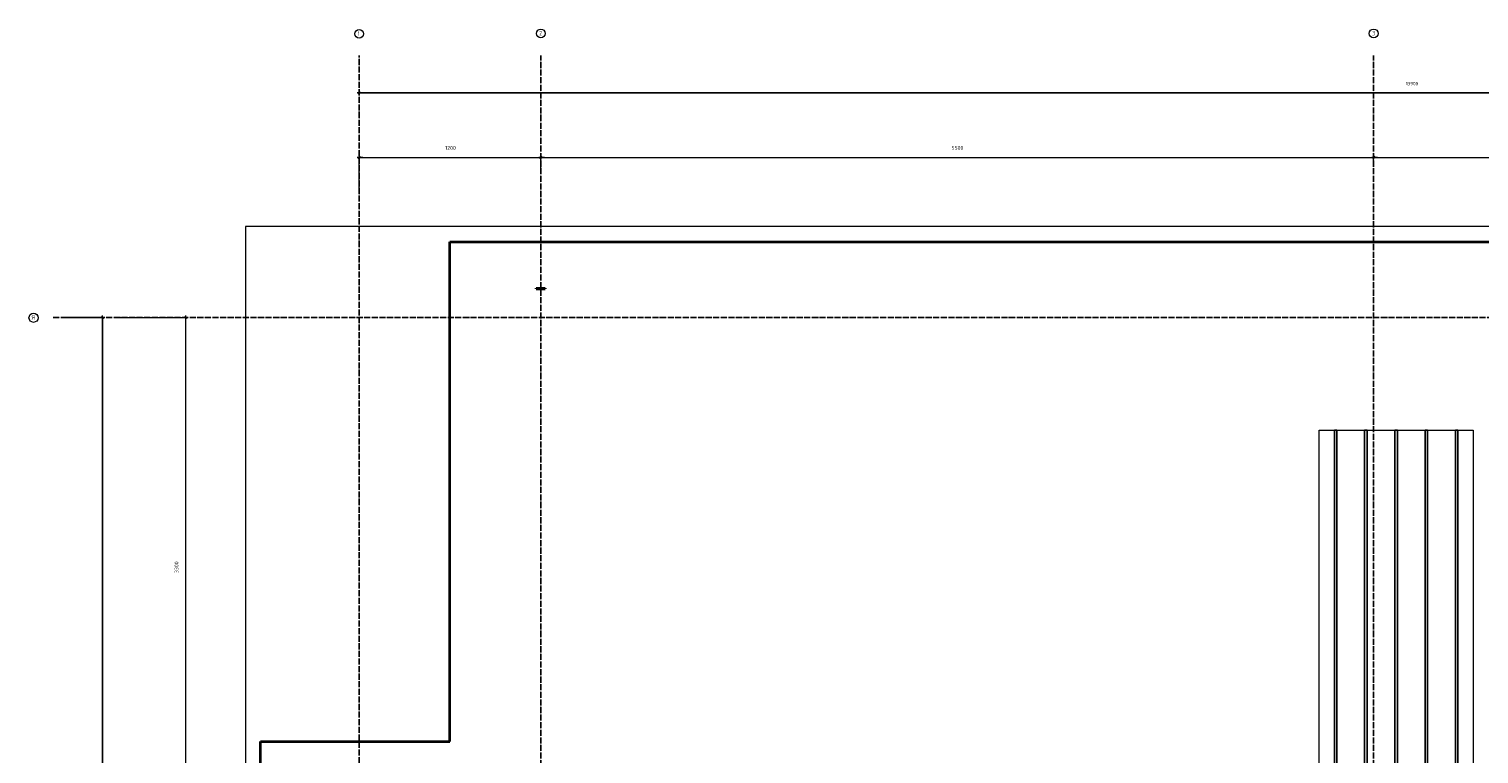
# Model space of a CAD drawing. Header units: millimetres. Extents: x -3170 to 89801, y -74170 to 82422.
# Tile 4 of 105: x 27821 to 37396, y -55102 to -50315. Entities that reach past the tile are written whole.
import ezdxf

# ---------------------------------------------------------------- set-up
doc = ezdxf.new("R2010")
doc.units = ezdxf.units.MM
doc.header["$PDMODE"] = 65
for name, pattern in [('______11', [50, 40, -5, 0, -5]), ('______3', [50, 40, -10]), ('______5', [110, 80, -10, 10, -10])]:
    doc.linetypes.add(name, pattern=pattern)
for name, color, linetype, lineweight in [('Standard', 7, 'Continuous', 25), ('Балка_ общее', 7, '______3', 13), ('Размерная линия_ общее', 7, 'Continuous', 13)]:
    doc.layers.add(name, color=color, linetype=linetype, lineweight=lineweight)
doc.layers.add('Арм.стержн.Доп. Арм. верхн.зоны У', color=7, linetype='Continuous', lineweight=35, true_color=0x739641)
doc.layers.add('Осевая линия_ общее', color=7, linetype='______5', lineweight=13, true_color=0xa0a0a0)
doc.styles.add('ISOCPEUR', font='ISOCPEUR')
doc.dimstyles.new('DIMSTYLE_17', dxfattribs={"dimtxt": 22, "dimasz": 25, "dimexe": 0, "dimexo": 0, "dimgap": 11, "dimtad": 2, "dimdec": 0, "dimrnd": 1, "dimzin": 12, "dimdsep": 46, "dimtxsty": 'ISOCPEUR', "dimblk1": 'ALL_ML_STRICH', "dimblk2": 'ALL_ML_STRICH', "dimsah": 1, "dimcen": 0, "dimclrd": 7, "dimclre": 256, "dimclrt": 7, "dimadec": 0, "dimazin": 0, "dimtfac": 1, "dimtdec": 0, "dimtix": 1, "dimtmove": 2, "dimatfit": 3, "dimfxl": 0, "dimtzin": 0, "dimlwd": 0, "dimlwe": -3, "dimarcsym": 0})
doc.dimstyles.new('DIMSTYLE_5', dxfattribs={"dimtxt": 25, "dimasz": 25, "dimexe": 0, "dimexo": 0, "dimgap": 12.5, "dimtad": 2, "dimdec": 0, "dimrnd": 5, "dimzin": 12, "dimdsep": 46, "dimtxsty": 'ISOCPEUR', "dimblk1": 'ALL_ML_STRICH', "dimblk2": 'ALL_ML_STRICH', "dimsah": 1, "dimcen": 0, "dimclrd": 7, "dimclre": 256, "dimclrt": 7, "dimadec": 0, "dimazin": 0, "dimtfac": 1, "dimtdec": 0, "dimtix": 1, "dimtmove": 2, "dimatfit": 3, "dimfxl": 0, "dimtzin": 0, "dimlwd": 0, "dimlwe": -3, "dimarcsym": 0})

# ---------------------------------------------------------------- blocks, each defined once
blk = doc.blocks.new('ALL_ML_STRICH')
at = {"color": 0, "linetype": 'ByBlock', "lineweight": -2}
for p, q in [((-1, 0), (0.5, 0)), ((-0.3, -0.3), (0.3, 0.3)), ((0, -0.5), (0, 0.5))]:
    blk.add_line(p, q, dxfattribs=at)
blk = doc.blocks.new('*D72')
at = {"layer": 'DEFPOINTS', "color": 7, "linetype": 'Continuous', "lineweight": 13, "transparency": 33554687}
for p in [(30000, -51162.7), (31200, -51242.2), (30000, -51410)]:
    blk.add_point(p, dxfattribs=at)
at = {"layer": 'Балка_ общее', "color": 251, "linetype": 'Continuous', "lineweight": -2, "true_color": 0x656565, "transparency": 33554687}
for p, q in [((30000, -51400), (30000, -51162.7)), ((31200, -51232.2), (31200, -51162.7))]:
    blk.add_line(p, q, dxfattribs=at)
at = {"layer": 'Балка_ общее', "color": 7, "linetype": 'Continuous', "lineweight": -2, "transparency": 33554687}
blk.add_line((30000, -51162.7), (31200, -51162.7), dxfattribs=at)
at = {"layer": 'Балка_ общее', "color": 7, "linetype": 'Continuous', "lineweight": 13, "transparency": 33554687, "xscale": 25, "yscale": 25, "zscale": 25, "rotation": 180}
blk.add_blockref('ALL_ML_STRICH', (30000, -51162.7), dxfattribs=at)
at = {"layer": 'Балка_ общее', "color": 7, "linetype": 'Continuous', "lineweight": 13, "transparency": 33554687, "xscale": 25, "yscale": 25, "zscale": 25}
blk.add_blockref('ALL_ML_STRICH', (31200, -51162.7), dxfattribs=at)
at = {"layer": 'Балка_ общее', "color": 7, "linetype": 'Continuous', "lineweight": 13, "transparency": 33554687, "insert": (30603.7, -51100.2), "char_height": 25, "width": 100, "attachment_point": 5, "style": 'ISOCPEUR'}
blk.add_mtext('\\A1;{1200}', dxfattribs=at)
blk = doc.blocks.new('*D73')
at = {"layer": 'DEFPOINTS', "color": 7, "linetype": 'Continuous', "lineweight": 13, "transparency": 33554687}
for p in [(31200, -51162.7), (36700, -51200.6), (31200, -51242.2)]:
    blk.add_point(p, dxfattribs=at)
at = {"layer": 'Балка_ общее', "color": 251, "linetype": 'Continuous', "lineweight": -2, "true_color": 0x656565, "transparency": 33554687}
for p, q in [((31200, -51232.2), (31200, -51162.7)), ((36700, -51190.6), (36700, -51162.7))]:
    blk.add_line(p, q, dxfattribs=at)
at = {"layer": 'Балка_ общее', "color": 7, "linetype": 'Continuous', "lineweight": -2, "transparency": 33554687}
blk.add_line((31200, -51162.7), (36700, -51162.7), dxfattribs=at)
at = {"layer": 'Балка_ общее', "color": 7, "linetype": 'Continuous', "lineweight": 13, "transparency": 33554687, "xscale": 25, "yscale": 25, "zscale": 25, "rotation": 180}
blk.add_blockref('ALL_ML_STRICH', (31200, -51162.7), dxfattribs=at)
at = {"layer": 'Балка_ общее', "color": 7, "linetype": 'Continuous', "lineweight": 13, "transparency": 33554687, "xscale": 25, "yscale": 25, "zscale": 25}
blk.add_blockref('ALL_ML_STRICH', (36700, -51162.7), dxfattribs=at)
at = {"layer": 'Балка_ общее', "color": 7, "linetype": 'Continuous', "lineweight": 13, "transparency": 33554687, "insert": (33951.2, -51100.2), "char_height": 25, "width": 100, "attachment_point": 5, "style": 'ISOCPEUR'}
blk.add_mtext('\\A1;{5500}', dxfattribs=at)
blk = doc.blocks.new('*D74')
at = {"layer": 'DEFPOINTS', "color": 7, "linetype": 'Continuous', "lineweight": 13, "transparency": 33554687}
for p in [(36700, -51162.7), (36700, -51200.6), (38400, -51242.2)]:
    blk.add_point(p, dxfattribs=at)
at = {"layer": 'Балка_ общее', "color": 251, "linetype": 'Continuous', "lineweight": -2, "true_color": 0x656565, "transparency": 33554687}
for p, q in [((36700, -51190.6), (36700, -51162.7)), ((38400, -51232.2), (38400, -51162.7))]:
    blk.add_line(p, q, dxfattribs=at)
at = {"layer": 'Балка_ общее', "color": 7, "linetype": 'Continuous', "lineweight": -2, "transparency": 33554687}
blk.add_line((36700, -51162.7), (38400, -51162.7), dxfattribs=at)
at = {"layer": 'Балка_ общее', "color": 7, "linetype": 'Continuous', "lineweight": 13, "transparency": 33554687, "xscale": 25, "yscale": 25, "zscale": 25, "rotation": 180}
blk.add_blockref('ALL_ML_STRICH', (36700, -51162.7), dxfattribs=at)
at = {"layer": 'Балка_ общее', "color": 7, "linetype": 'Continuous', "lineweight": 13, "transparency": 33554687, "xscale": 25, "yscale": 25, "zscale": 25}
blk.add_blockref('ALL_ML_STRICH', (38400, -51162.7), dxfattribs=at)
at = {"layer": 'Балка_ общее', "color": 7, "linetype": 'Continuous', "lineweight": 13, "transparency": 33554687, "insert": (37553.7, -51100.2), "char_height": 25, "width": 100, "attachment_point": 5, "style": 'ISOCPEUR'}
blk.add_mtext('\\A1;{1700}', dxfattribs=at)
blk = doc.blocks.new('*D81')
at = {"layer": 'DEFPOINTS', "color": 7, "linetype": 'Continuous', "lineweight": 13, "transparency": 33554687}
for p in [(28423.8, -52220), (28216.9, -55520), (28856.9, -55520)]:
    blk.add_point(p, dxfattribs=at)
at = {"layer": 'Балка_ общее', "color": 251, "linetype": 'Continuous', "lineweight": -2, "true_color": 0x656565, "transparency": 33554687}
for p, q in [((28413.8, -52220), (28856.9, -52220)), ((28856.9, -55520), (28856.9, -55520))]:
    blk.add_line(p, q, dxfattribs=at)
at = {"layer": 'Балка_ общее', "color": 7, "linetype": 'Continuous', "lineweight": -2, "transparency": 33554687}
blk.add_line((28856.9, -55520), (28856.9, -52220), dxfattribs=at)
at = {"layer": 'Балка_ общее', "color": 7, "linetype": 'Continuous', "lineweight": 13, "transparency": 33554687, "xscale": 25, "yscale": 25, "zscale": 25}
for p, rotation in [((28856.9, -52220), 90), ((28856.9, -55520), 270)]:
    blk.add_blockref('ALL_ML_STRICH', p, dxfattribs=dict(at, rotation=rotation))
at = {"layer": 'Балка_ общее', "color": 7, "linetype": 'Continuous', "lineweight": 13, "transparency": 33554687, "insert": (28794.4, -53868.7), "char_height": 25, "width": 100, "attachment_point": 5, "rotation": 90, "style": 'ISOCPEUR'}
blk.add_mtext('\\A1;{3300}', dxfattribs=at)
blk = doc.blocks.new('*D533')
at = {"layer": 'DEFPOINTS', "color": 7, "linetype": 'Continuous', "lineweight": 13, "transparency": 33554687}
for p in [(30000, -50622.1), (43900, -50631.1), (30000, -50736.8)]:
    blk.add_point(p, dxfattribs=at)
at = {"layer": 'Размерная линия_ общее', "color": 253, "linetype": 'Continuous', "lineweight": -2, "true_color": 0xa0a0a0, "transparency": 33554687}
for p, q in [((30000, -50736.8), (30000, -50736.8)), ((43900, -50736.8), (43900, -50736.8))]:
    blk.add_line(p, q, dxfattribs=at)
at = {"layer": 'Размерная линия_ общее', "color": 7, "linetype": 'Continuous', "lineweight": -2, "transparency": 33554687}
blk.add_line((30000, -50736.8), (43900, -50736.8), dxfattribs=at)
at = {"layer": 'Размерная линия_ общее', "color": 7, "linetype": 'Continuous', "lineweight": 13, "transparency": 33554687, "xscale": 25, "yscale": 25, "zscale": 25, "rotation": 180}
blk.add_blockref('ALL_ML_STRICH', (30000, -50736.8), dxfattribs=at)
at = {"layer": 'Размерная линия_ общее', "color": 7, "linetype": 'Continuous', "lineweight": 13, "transparency": 33554687, "xscale": 25, "yscale": 25, "zscale": 25}
blk.add_blockref('ALL_ML_STRICH', (43900, -50736.8), dxfattribs=at)
at = {"layer": 'Размерная линия_ общее', "color": 7, "linetype": 'Continuous', "lineweight": 13, "transparency": 33554687, "insert": (36953.3, -50675.8), "char_height": 22, "width": 110, "attachment_point": 5, "style": 'ISOCPEUR'}
blk.add_mtext('\\A1;{13900}', dxfattribs=at)
blk = doc.blocks.new('*D534')
at = {"layer": 'DEFPOINTS', "color": 7, "linetype": 'Continuous', "lineweight": 13, "transparency": 33554687}
for p in [(28159.8, -52220), (27980, -73260), (28306.4, -73260)]:
    blk.add_point(p, dxfattribs=at)
at = {"layer": 'Размерная линия_ общее', "color": 253, "linetype": 'Continuous', "lineweight": -2, "true_color": 0xa0a0a0, "transparency": 33554687}
for p, q in [((28059.8, -52220), (28306.4, -52220)), ((28306.4, -73260), (28306.4, -73260))]:
    blk.add_line(p, q, dxfattribs=at)
at = {"layer": 'Размерная линия_ общее', "color": 7, "linetype": 'Continuous', "lineweight": -2, "transparency": 33554687}
blk.add_line((28306.4, -73260), (28306.4, -52220), dxfattribs=at)
at = {"layer": 'Размерная линия_ общее', "color": 7, "linetype": 'Continuous', "lineweight": 13, "transparency": 33554687, "xscale": 25, "yscale": 25, "zscale": 25}
for p, rotation in [((28306.4, -52220), 90), ((28306.4, -73260), 270)]:
    blk.add_blockref('ALL_ML_STRICH', p, dxfattribs=dict(at, rotation=rotation))
at = {"layer": 'Размерная линия_ общее', "color": 7, "linetype": 'Continuous', "lineweight": 13, "transparency": 33554687, "insert": (28245.4, -62737.8), "char_height": 22, "width": 110, "attachment_point": 5, "rotation": 90, "style": 'ISOCPEUR'}
blk.add_mtext('\\A1;{21040}', dxfattribs=at)
blk = doc.blocks.new('СЛОЖНЫЙ_ОБЪЕКТ_4')
at = {"layer": 'Осевая линия_ общее', "color": 253, "linetype": '______11', "lineweight": -3, "true_color": 0xa0a0a0, "transparency": 33554687}
for p, q in [((30000, -74050), (30000, -50490)), ((31200, -74170), (31200, -50490)), ((36700, -74170), (36700, -50490)), ((27980, -52220), (44900, -52220))]:
    blk.add_line(p, q, dxfattribs=at)
at = {"layer": 'Осевая линия_ общее', "color": 7, "linetype": 'Continuous', "lineweight": 13, "transparency": 33554687}
for centre, radius in [((30000.2, -50346.6), 28.2), ((31200.2, -50344.5), 29.2), ((36700.2, -50344.5), 29.2), ((27850.4, -52222), 29.9)]:
    blk.add_circle(centre, radius, dxfattribs=at)
at = {"layer": 'Осевая линия_ общее', "color": 7, "linetype": 'Continuous', "lineweight": 13, "transparency": 33554687, "char_height": 30, "attachment_point": 7, "style": 'ISOCPEUR'}
for s, insert, width in [('\\W0.56;1', (29992.7, -50359.6), 23.333), ('\\W0.78;2', (31189.7, -50357.5), 32.641), ('\\W0.78;3', (36689.7, -50357.5), 32.641), ('\\W0.80;Я', (27838.4, -52235), 35.983)]:
    blk.add_mtext(s, dxfattribs=dict(at, insert=insert, width=width))
at = {"layer": 'Балка_ общее', "color": 7, "linetype": 'Continuous', "lineweight": 13, "transparency": 33554687}
for base, p1, p2, picture, middle in [((31200, -51162.7), (30000, -51400), (31200, -51232.2), '*D72', (30603.7, -51100.2)), ((36700, -51162.7), (31200, -51232.2), (36700, -51190.6), '*D73', (33951.2, -51100.2)), ((38400, -51162.7), (36700, -51190.6), (38400, -51232.2), '*D74', (37553.7, -51100.2))]:
    dim = blk.add_linear_dim(base=base, p1=p1, p2=p2, dimstyle='DIMSTYLE_5', override={"dimpost": '<>', "dimclrd": 7, "dimclre": 251, "dimclrt": 7, "dimlwd": 0, "dimlwe": 65533}, dxfattribs=at)
    dim.commit()
    dim.dimension.update_dxf_attribs({"geometry": picture, "text_midpoint": middle, "dimtype": 160})
dim = blk.add_linear_dim(base=(28856.9, -52220), p1=(28856.9, -55520), p2=(28413.8, -52220), angle=90, dimstyle='DIMSTYLE_5', override={"dimpost": '<>', "dimclrd": 7, "dimclre": 251, "dimclrt": 7, "dimlwd": 0, "dimlwe": 65533}, dxfattribs=at)
dim.commit()
dim.dimension.update_dxf_attribs({"geometry": '*D81', "text_midpoint": (28794.4, -53868.7), "dimtype": 160})

msp = doc.modelspace()

# ---------------------------------------------------------------- linework, layer by layer
at = {"color": 7, "linetype": 'Continuous', "lineweight": 35, "transparency": 33554687}
for p, q in [((31170, -52030), (31170, -52026.9)), ((31170, -52026.9), (31230, -52026.9)), ((31170, -52030), (31230, -52030)), ((31230, -52026.9), (31230, -52030))]:
    msp.add_line(p, q, dxfattribs=at)
at = {"layer": 'Standard', "color": 7, "linetype": 'Continuous', "lineweight": 18, "transparency": 33554687}
msp.add_lwpolyline([(29250, -73460), (46440, -73460), (46440, -51620), (29250, -51620), (29250, -73460)], dxfattribs=at)
at = {"layer": 'Арм.стержн.Доп. Арм. верхн.зоны У', "color": 52, "linetype": 'Continuous', "lineweight": 13, "transparency": 33554687}
msp.add_lwpolyline([(36340.6, -58814.6), (36340.6, -52964.6), (37356.6, -52964.6), (37356.6, -58814.6), (36340.6, -58814.6)], dxfattribs=at)
at = {"layer": 'Арм.стержн.Доп. Арм. верхн.зоны У', "color": 11, "linetype": 'Continuous', "lineweight": 25, "true_color": 0xff8c8c, "transparency": 33554687}
for points in [[(36440.6, -58814.6), (36440.6, -52964.6), (36456.6, -52964.6), (36456.6, -58814.6), (36440.6, -58814.6)], [(36640.6, -58814.6), (36640.6, -52964.6), (36656.6, -52964.6), (36656.6, -58814.6), (36640.6, -58814.6)], [(36840.6, -58814.6), (36840.6, -52964.6), (36856.6, -52964.6), (36856.6, -58814.6), (36840.6, -58814.6)], [(37040.6, -58814.6), (37040.6, -52964.6), (37056.6, -52964.6), (37056.6, -58814.6), (37040.6, -58814.6)], [(37240.6, -58814.6), (37240.6, -52964.6), (37256.6, -52964.6), (37256.6, -58814.6), (37240.6, -58814.6)]]:
    msp.add_lwpolyline(points, dxfattribs=at)
at = {"layer": 'Размерная линия_ общее', "color": 7, "linetype": 'Continuous', "lineweight": 35, "transparency": 33554687}
for p, q in [((30600, -55020), (30600, -51720)), ((30600, -51720), (44500, -51720)), ((29350, -59940), (29350, -55020)), ((29350, -55020), (30600, -55020))]:
    msp.add_line(p, q, dxfattribs=at)

# ---------------------------------------------------------------- block references
at = {"layer": 'Балка_ общее', "color": 7, "linetype": 'Continuous', "lineweight": 13, "transparency": 33554687}
msp.add_blockref('СЛОЖНЫЙ_ОБЪЕКТ_4', (0, 0), dxfattribs=at)

# ---------------------------------------------------------------- dimensions: what is measured, and where the dimension line sits
at = {"layer": 'Размерная линия_ общее', "color": 7, "linetype": 'Continuous', "lineweight": 13, "transparency": 33554687}
dim = msp.add_linear_dim(base=(43900, -50736.8), p1=(30000, -50736.8), p2=(43900, -50736.8), dimstyle='DIMSTYLE_17', override={"dimpost": '<>', "dimclrd": 7, "dimclre": 253, "dimclrt": 7, "dimlwd": 0, "dimlwe": 65533}, dxfattribs=at)
dim.commit()
dim.dimension.update_dxf_attribs({"geometry": '*D533', "text_midpoint": (36953.3, -50675.8), "dimtype": 160})
dim = msp.add_linear_dim(base=(28306.4, -52220), p1=(28306.4, -73260), p2=(28059.8, -52220), angle=90, dimstyle='DIMSTYLE_17', override={"dimpost": '<>', "dimclrd": 7, "dimclre": 253, "dimclrt": 7, "dimlwd": 0, "dimlwe": 65533}, dxfattribs=at)
dim.commit()
dim.dimension.update_dxf_attribs({"geometry": '*D534', "text_midpoint": (28245.4, -62737.8), "dimtype": 160})

doc.saveas('drawing.dxf')
